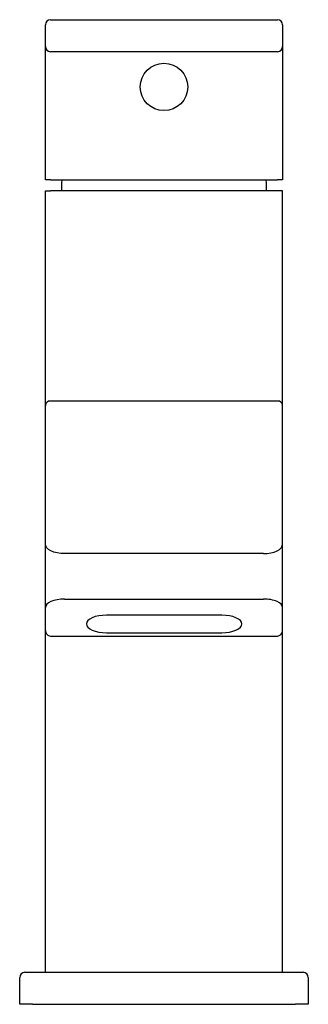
# Model space of a CAD drawing. Header units: millimetres. Extents: x 3983.17 to 3983.215, y 1837.564 to 1837.718.
import ezdxf

# ---------------------------------------------------------------- set-up
doc = ezdxf.new("R2010")
doc.units = ezdxf.units.MM
doc.layers.add('SANINDUSA', color=3, linetype='Continuous')

msp = doc.modelspace()

# ---------------------------------------------------------------- linework, layer by layer
at = {"layer": 'SANINDUSA'}
for p, q in [((3983.175246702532, 1837.717781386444), (3983.177446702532, 1837.717781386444)), ((3983.177446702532, 1837.717781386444), (3983.208446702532, 1837.717781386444)), ((3983.208446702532, 1837.717781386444), (3983.210646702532, 1837.717781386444)), ((3983.174446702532, 1837.713581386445), (3983.174446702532, 1837.716981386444)), ((3983.211446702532, 1837.716981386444), (3983.211446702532, 1837.713581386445)), ((3983.174446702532, 1837.710781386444), (3983.174446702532, 1837.713581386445)), ((3983.177446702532, 1837.712781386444), (3983.175246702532, 1837.712781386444)), ((3983.208446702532, 1837.712781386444), (3983.177446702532, 1837.712781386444)), ((3983.210646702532, 1837.712781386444), (3983.208446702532, 1837.712781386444)), ((3983.211446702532, 1837.713581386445), (3983.211446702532, 1837.710781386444)), ((3983.174446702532, 1837.692781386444), (3983.174446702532, 1837.710781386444)), ((3983.211446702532, 1837.710781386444), (3983.211446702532, 1837.692781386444)), ((3983.175246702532, 1837.692781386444), (3983.174446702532, 1837.692781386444)), ((3983.175246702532, 1837.692781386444), (3983.210646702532, 1837.692781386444)), ((3983.211446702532, 1837.692781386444), (3983.210646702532, 1837.692781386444)), ((3983.174446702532, 1837.691081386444), (3983.175246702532, 1837.691081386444)), ((3983.174446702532, 1837.660856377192), (3983.174446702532, 1837.691081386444)), ((3983.210646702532, 1837.691081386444), (3983.175246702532, 1837.691081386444)), ((3983.211446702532, 1837.691081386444), (3983.210646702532, 1837.691081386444)), ((3983.211446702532, 1837.660856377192), (3983.211446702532, 1837.691081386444)), ((3983.174446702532, 1837.657565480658), (3983.174446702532, 1837.660856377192)), ((3983.211446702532, 1837.657565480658), (3983.211446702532, 1837.660856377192)), ((3983.174446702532, 1837.635931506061), (3983.174446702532, 1837.657565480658)), ((3983.210646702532, 1837.658258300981), (3983.175246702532, 1837.658258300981)), ((3983.211446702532, 1837.635931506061), (3983.211446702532, 1837.657565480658)), ((3983.174446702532, 1837.626024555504), (3983.174446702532, 1837.635931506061)), ((3983.211446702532, 1837.626024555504), (3983.211446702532, 1837.635931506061)), ((3983.208446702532, 1837.634431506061), (3983.177446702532, 1837.634431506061)), ((3983.177446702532, 1837.627349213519), (3983.208446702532, 1837.627349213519)), ((3983.174446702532, 1837.622449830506), (3983.174446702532, 1837.626024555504)), ((3983.211446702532, 1837.622449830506), (3983.211446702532, 1837.626024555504)), ((3983.201963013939, 1837.62482498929), (3983.183963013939, 1837.62482498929)), ((3983.174446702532, 1837.569081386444), (3983.174446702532, 1837.622449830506)), ((3983.183963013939, 1837.622085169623), (3983.201963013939, 1837.622085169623)), ((3983.211446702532, 1837.569081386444), (3983.211446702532, 1837.622449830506)), ((3983.170446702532, 1837.564081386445), (3983.170446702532, 1837.568281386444)), ((3983.171246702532, 1837.569081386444), (3983.172446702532, 1837.569081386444)), ((3983.172446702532, 1837.569081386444), (3983.213446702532, 1837.569081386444)), ((3983.213446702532, 1837.569081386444), (3983.214646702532, 1837.569081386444)), ((3983.215446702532, 1837.568281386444), (3983.215446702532, 1837.564081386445)), ((3983.172446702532, 1837.564081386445), (3983.170446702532, 1837.564081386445)), ((3983.172446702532, 1837.564081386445), (3983.213446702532, 1837.564081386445)), ((3983.215446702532, 1837.564081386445), (3983.213446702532, 1837.564081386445))]:
    msp.add_line(p, q, dxfattribs=at)
at = {"layer": 'SANINDUSA', "flags": 128}
for points in [[(3983.177014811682, 1837.692781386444), (3983.176978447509, 1837.692242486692), (3983.176946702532, 1837.691081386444)], [(3983.208946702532, 1837.691081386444), (3983.208914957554, 1837.692242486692), (3983.208878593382, 1837.692781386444)], [(3983.177446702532, 1837.634431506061), (3983.176861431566, 1837.634460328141), (3983.176298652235, 1837.634545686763), (3983.175779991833, 1837.634684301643), (3983.175325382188, 1837.63487084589), (3983.174952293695, 1837.635098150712), (3983.174675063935, 1837.635357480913), (3983.174504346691, 1837.635638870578), (3983.174446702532, 1837.635931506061)], [(3983.208446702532, 1837.634431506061), (3983.209031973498, 1837.634460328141), (3983.209594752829, 1837.634545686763), (3983.210113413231, 1837.634684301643), (3983.210568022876, 1837.63487084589), (3983.210941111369, 1837.635098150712), (3983.21121834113, 1837.635357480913), (3983.211389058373, 1837.635638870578), (3983.211446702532, 1837.635931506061)], [(3983.183963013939, 1837.62482498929), (3983.183353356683, 1837.624798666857), (3983.182767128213, 1837.624720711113), (3983.182226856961, 1837.624594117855), (3983.181753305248, 1837.62442375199), (3983.181364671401, 1837.624216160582), (3983.1810758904, 1837.623979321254), (3983.180898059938, 1837.623722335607), (3983.18083801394, 1837.623455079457)], [(3983.18083801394, 1837.623455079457), (3983.180898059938, 1837.623187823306), (3983.1810758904, 1837.622930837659), (3983.181364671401, 1837.622693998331), (3983.181753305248, 1837.622486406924), (3983.182226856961, 1837.622316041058), (3983.182767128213, 1837.6221894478), (3983.183353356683, 1837.622111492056), (3983.183963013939, 1837.622085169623)], [(3983.20508801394, 1837.623455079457), (3983.205027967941, 1837.623722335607), (3983.204850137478, 1837.623979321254), (3983.204561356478, 1837.624216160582), (3983.204172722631, 1837.62442375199), (3983.203699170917, 1837.624594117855), (3983.203158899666, 1837.624720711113), (3983.202572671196, 1837.624798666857), (3983.201963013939, 1837.62482498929)], [(3983.201963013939, 1837.622085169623), (3983.202572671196, 1837.622111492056), (3983.203158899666, 1837.6221894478), (3983.203699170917, 1837.622316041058), (3983.204172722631, 1837.622486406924), (3983.204561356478, 1837.622693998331), (3983.204850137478, 1837.622930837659), (3983.205027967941, 1837.623187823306), (3983.20508801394, 1837.623455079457)]]:
    msp.add_lwpolyline(points, dxfattribs=at)
at = {"layer": 'SANINDUSA'}
msp.add_circle((3983.192946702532, 1837.707281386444), 0.003699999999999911, dxfattribs=at)
for centre, radius, start, end in [((3983.175246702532, 1837.716981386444), 0.000800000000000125, 90, 180), ((3983.210646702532, 1837.716981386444), 0.000800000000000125, 0, 90), ((3983.175246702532, 1837.713581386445), 0.000799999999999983, 180, 270), ((3983.210646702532, 1837.713581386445), 0.000799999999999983, 270, 0), ((3983.175196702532, 1837.657507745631), 0.0007522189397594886, 86.1887389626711, 175.5980503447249), ((3983.210696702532, 1837.657507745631), 0.0007522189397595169, 4.401949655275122, 93.8112610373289), ((3983.171246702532, 1837.568281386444), 0.000799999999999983, 90, 180), ((3983.214646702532, 1837.568281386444), 0.000799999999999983, 0, 90)]:
    msp.add_arc(centre, radius, start, end, dxfattribs=at)
for centre, ratio, start_param, end_param in [((3983.177446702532, 1837.626024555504), 0.4415526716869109, 1.570796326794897, 3.141592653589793), ((3983.208446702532, 1837.626024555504), 0.4415526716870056, 0, 1.570796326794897)]:
    msp.add_ellipse(centre, major_axis=(0.002999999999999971, 0), ratio=ratio, start_param=start_param, end_param=end_param, dxfattribs=at)
for points, knots in [([(3983.174446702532, 1837.622449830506), (3983.174457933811, 1837.622344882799), (3983.174479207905, 1837.622146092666), (3983.174630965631, 1837.621896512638), (3983.174830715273, 1837.621714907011), (3983.175101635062, 1837.621575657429), (3983.175319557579, 1837.621555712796), (3983.175446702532, 1837.621544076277)], [0, 0, 0, 0, 0.2088902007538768, 0.3956762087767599, 0.569756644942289, 0.7489783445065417, 0.9999999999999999, 0.9999999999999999, 0.9999999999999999, 0.9999999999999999]), ([(3983.210446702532, 1837.621544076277), (3983.210514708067, 1837.621547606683), (3983.21070386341, 1837.621557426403), (3983.210980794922, 1837.621657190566), (3983.211234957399, 1837.621858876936), (3983.21141079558, 1837.62212842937), (3983.211434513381, 1837.622340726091), (3983.211446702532, 1837.622449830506)], [0, 0, 0, 0, 0.1348137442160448, 0.3749803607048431, 0.5775345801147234, 0.7828848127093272, 1, 1, 1, 1])]:
    msp.add_open_spline(points, degree=3, knots=knots, dxfattribs=at)
msp.add_open_spline([(3983.175446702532, 1837.621544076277), (3983.210446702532, 1837.621544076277)], degree=1, dxfattribs=at)

doc.saveas('drawing.dxf')
